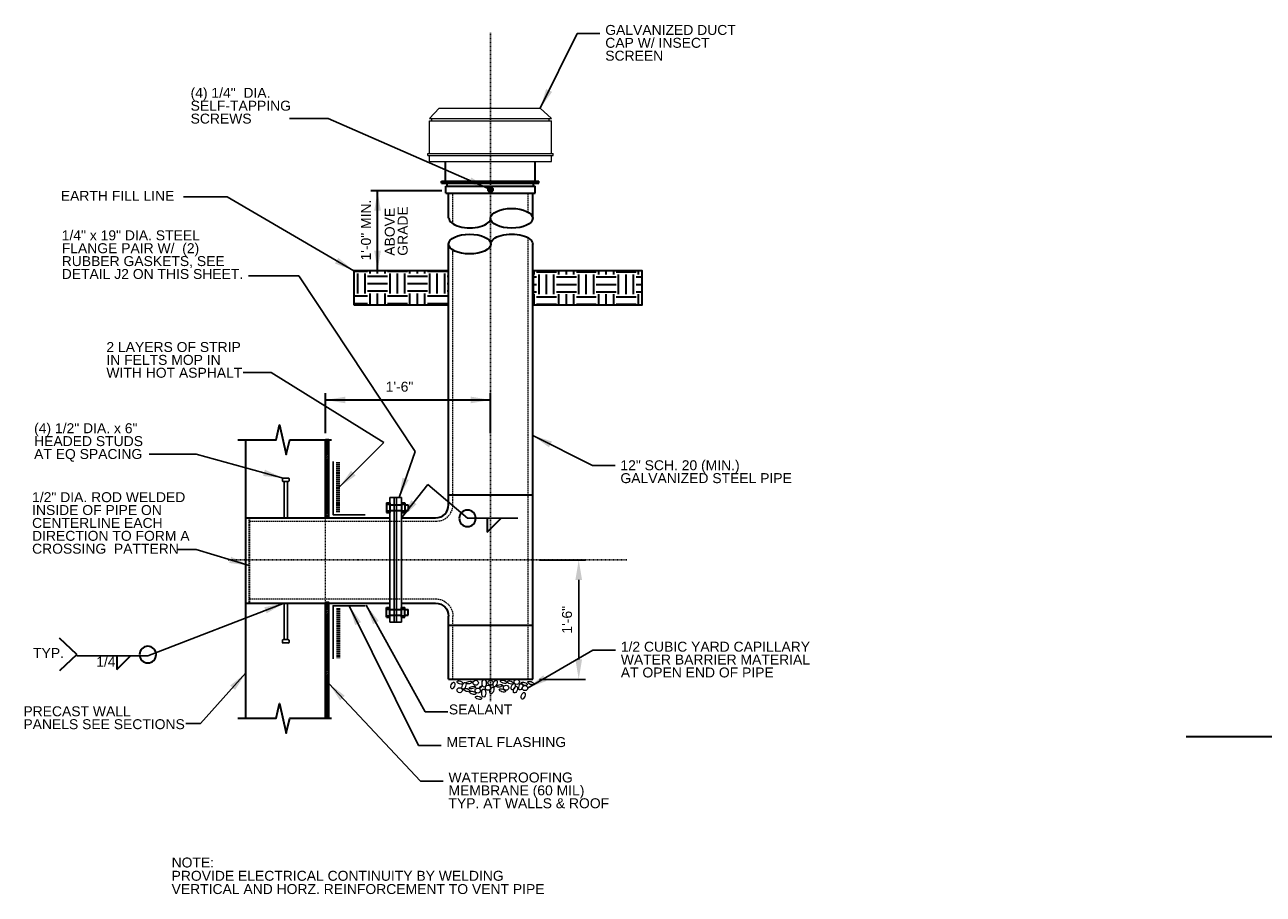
# Model space of a CAD drawing. Header units: inches. Extents: x -829 to 2226, y 10 to 4755.
# Tile 37 of 54: x 699 to 886, y 862 to 993. Entities that reach past the tile are written whole.
import ezdxf
from ezdxf.enums import TextEntityAlignment as Align

# ---------------------------------------------------------------- set-up
doc = ezdxf.new("R2010")
doc.units = ezdxf.units.IN
doc.header["$LTSCALE"] = 0.5
doc.header["$MEASUREMENT"] = 0
for name, pattern in [('014200-908 MS3 Long Dash', [0.220472, 0.165354, -0.055118]), ('DGN Style 2', [0.444281, 0.266568, -0.177712]), ('DGN Style 3', [0.621993, 0.444281, -0.177712])]:
    doc.linetypes.add(name, pattern=pattern)
for name, color, linetype, lineweight in [('G-ANN-TTLB', 7, 'Continuous', 0), ('G-ANNO-DIM', 7, 'Continuous', 0), ('G-ANNO-DIMS', 7, 'Continuous', 35), ('G-ANNO-TEXT', 7, 'Continuous', 35), ('Level 1', 7, 'Continuous', 0), ('S-BRAC-DIA~', 7, 'Continuous', 30), ('S-FSTN-MISC', 7, 'Continuous', 25), ('S-GRLN-SURF-E', 7, '014200-908 MS3 Long Dash', 25), ('S-STIF-TRAN', 7, 'Continuous', 30), ('S-WALL-LOAD', 7, 'Continuous', 35)]:
    doc.layers.add(name, color=color, linetype=linetype, lineweight=lineweight)
doc.styles.add('AEC_3 4_1 0 Scale', font='arial.ttf', dxfattribs={"height": 1.5})
doc.dimstyles.new("3 4 1'-0", dxfattribs={"dimtxt": 1.5, "dimasz": 3, "dimexe": 1, "dimexo": 1, "dimgap": 1, "dimtad": 1, "dimdec": 4, "dimzin": 15, "dimdsep": 46, "dimlunit": 4, "dimtxsty": 'AEC_3 4_1 0 Scale', "dimcen": 0.09, "dimadec": 4, "dimazin": 3, "dimtfac": 1, "dimtdec": 4, "dimtofl": 0, "dimtmove": 0, "dimatfit": 3, "dimfxl": 1, "dimfrac": 2, "dimtolj": 1, "dimtzin": 15, "dimarcsym": 0})

# ---------------------------------------------------------------- blocks, each defined once
blk = doc.blocks.new('*D306')
at = {"layer": 'Defpoints', "color": 0, "transparency": 16777216}
for p in [(775.44, 912.21), (775.44, 894.23), (782.37, 894.23)]:
    blk.add_point(p, dxfattribs=at)
at = {"layer": 'G-ANNO-DIMS', "color": 0, "lineweight": -2, "transparency": 16777216}
for p, q in [((776.44, 912.21), (783.37, 912.21)), ((782.37, 909.21), (782.37, 897.23)), ((776.44, 894.23), (783.37, 894.23))]:
    blk.add_line(p, q, dxfattribs=at)
at = {"layer": 'G-ANNO-DIMS', "color": 0, "transparency": 16777216}
for points in [[(781.87, 909.21), (782.87, 909.21), (782.37, 912.21)], [(781.87, 897.23), (782.87, 897.23), (782.37, 894.23)]]:
    blk.add_solid(points, dxfattribs=at)
at = {"layer": 'G-ANNO-DIMS', "color": 0, "transparency": 16777216, "insert": (780.61, 903.21), "char_height": 1.5, "attachment_point": 5, "rotation": 90, "style": 'AEC_3 4_1 0 Scale'}
blk.add_mtext('\\A1;1\'-6"', dxfattribs=at)
blk = doc.blocks.new('*U304')
at = {"layer": 'S-FSTN-MISC'}
for p, q in [((-0.25, 3), (-0.25, -2.5)), ((-0.5, -2.63), (-0.5, -2.88)), ((-0.38, -2.5), (0.37, -2.5)), ((-0.38, -3), (0.37, -3)), ((0.5, -2.63), (0.5, -2.88))]:
    blk.add_line(p, q, dxfattribs=at)
at = {"layer": 'S-FSTN-MISC', "extrusion": (0, 0, -1), "flags": 128}
blk.add_lwpolyline([(0.25, 3), (-0.25, 3), (-0.25, -2.5)], dxfattribs=at)
at = {"layer": 'S-FSTN-MISC', "extrusion": (0, 0, -1)}
for centre, start, end in [((0.37, -2.63), 0, 90), ((0.37, -2.88), 270, 0), ((-0.38, -2.63), 90, 180), ((-0.38, -2.88), 180, 270)]:
    blk.add_arc(centre, 0.125, start, end, dxfattribs=at)
blk = doc.blocks.new('all_around')
at = {"layer": 'G-ANNO-TEXT'}
blk.add_circle((0, 0), 0.0625, dxfattribs=at)

msp = doc.modelspace()

# ---------------------------------------------------------------- hatches: boundary and pattern name
at = {"layer": 'G-ANNO-TEXT'}
h = msp.add_hatch(dxfattribs=at)
h.set_pattern_fill('HATCH', color=5, style=0, pattern_type=2)
h.set_pattern_definition([(45, (769.974963, 968.014614), (-0.0441942, 0.0441942), [])])
edge = h.paths.add_edge_path()
edge.add_arc((769.07567, 968.01854), 0.3708, 0, 360)
h = msp.add_hatch(dxfattribs=at)
h.set_pattern_fill('EARTH', color=5, style=0, pattern_type=2)
h.set_pattern_definition([(90, (759.171, 949.37), (-6, -6), [3, -3]), (90, (762.171, 946.37), (-6, -6), [3, -3]), (90, (758.046, 949.37), (-6, -6), [3, -3]), (90, (761.046, 946.37), (-6, -6), [3, -3]), (90, (756.921, 949.37), (-6, -6), [3, -3]), (90, (759.921, 946.37), (-6, -6), [3, -3]), (0, (759.546, 951.995), (-6, -6), [3, -3]), (0, (756.546, 948.995), (-6, -6), [3, -3]), (0, (759.546, 950.87), (-6, -6), [3, -3]), (0, (756.546, 947.87), (-6, -6), [3, -3]), (0, (759.546, 949.745), (-6, -6), [3, -3]), (0, (756.546, 946.745), (-6, -6), [3, -3])])
h.paths.add_polyline_path([(748.46859, 950.66003), (762.75377, 950.66003), (762.75377, 955.80071), (748.46859, 955.80071)])
h = msp.add_hatch(dxfattribs=at)
h.set_pattern_fill('EARTH', color=5, style=0, pattern_type=2)
h.set_pattern_definition([(90, (787.636, 949.2407), (-6, -6), [3, -3]), (90, (790.636, 946.2407), (-6, -6), [3, -3]), (90, (786.511, 949.2407), (-6, -6), [3, -3]), (90, (789.511, 946.2407), (-6, -6), [3, -3]), (90, (785.386, 949.2407), (-6, -6), [3, -3]), (90, (788.386, 946.2407), (-6, -6), [3, -3]), (0, (788.011, 951.8657), (-6, -6), [3, -3]), (0, (785.011, 948.8657), (-6, -6), [3, -3]), (0, (788.011, 950.7407), (-6, -6), [3, -3]), (0, (785.011, 947.7407), (-6, -6), [3, -3]), (0, (788.011, 949.6157), (-6, -6), [3, -3]), (0, (785.011, 946.6157), (-6, -6), [3, -3])])
h.paths.add_polyline_path([(775.50377, 950.66003), (791.94228, 950.66003), (791.94228, 955.80071), (775.50377, 955.80071)])
h = msp.add_hatch(dxfattribs=at)
h.set_pattern_fill('HATCH', color=5, style=0, pattern_type=2)
h.set_pattern_definition([(45, (746.9067, 926.29978), (-0.176777, 0.176777), [])])
h.paths.add_polyline_path([(744.19937, 930.32758), (744.19937, 919.18018), (744.19937, 918.68018), (744.19937, 918.55518), (744.69937, 918.55518), (744.69937, 930.32758)])
h = msp.add_hatch(dxfattribs=at)
h.set_pattern_fill('HATCH', color=5, style=0, pattern_type=2)
h.set_pattern_definition([(45, (746.64227, 893.53935), (-0.1767767, 0.1767767), [])])
h.paths.add_polyline_path([(744.69937, 888.35946), (744.69937, 905.80518), (744.19937, 905.80518), (744.19937, 905.68018), (744.19937, 905.18018), (744.19937, 888.35946)])

# ---------------------------------------------------------------- linework, layer by layer
at = {"layer": 'G-ANNO-DIMS'}
for p, q in [((761.75377, 967.82351, -5.27953), (751.04619, 967.82351, -5.27953)), ((752.04619, 955.80071, -5.27953), (752.04619, 967.82351, -5.27953)), ((761.75377, 955.80071, -5.27953), (751.04619, 955.80071, -5.27953)), ((744.19937, 931.32758, -5.27953), (744.19937, 937.32605, -5.27953)), ((769.09517, 931.32758, -5.27953), (769.09517, 937.32605, -5.27953)), ((744.19937, 936.32605, -5.27953), (769.09517, 936.32605, -5.27953))]:
    msp.add_line(p, q, dxfattribs=at)
at = {"layer": 'G-ANNO-DIMS', "extrusion": (0, 0, -1)}
for points in [[(-751.54619, 964.82351, 5.27953), (-752.04619, 967.82351, 5.27953), (-752.54619, 964.82351, 5.27953)], [(-766.09517, 936.82605, 5.27953), (-769.09517, 936.32605, 5.27953), (-766.09517, 935.82605, 5.27953)]]:
    msp.add_solid(points, dxfattribs=at)
at = {"layer": 'G-ANNO-DIMS'}
for points in [[(752.54619, 958.80071, -5.27953), (752.04619, 955.80071, -5.27953), (751.54619, 958.80071, -5.27953)], [(747.19937, 935.82605, -5.27953), (744.19937, 936.32605, -5.27953), (747.19937, 936.82605, -5.27953)]]:
    msp.add_solid(points, dxfattribs=at)
at = {"layer": 'G-ANNO-TEXT', "color": 7, "linetype": 'Continuous', "lineweight": 13}
for p, q in [((759.89117, 978.74778, -5.27953), (761.34977, 980.26878, -5.27953)), ((761.34977, 980.26878, -5.27953), (776.57537, 980.26878, -5.27953)), ((778.26017, 978.74778, -5.27953), (776.57537, 980.26878, -5.27953)), ((759.89117, 978.74778, -5.27953), (778.26017, 978.74778, -5.27953)), ((759.89117, 978.38898, -5.27953), (778.26017, 978.38898, -5.27953)), ((759.89117, 973.45938, -5.27953), (759.89117, 978.38898, -5.27953)), ((760.24217, 978.38898, -5.27953), (760.24217, 978.74778, -5.27953)), ((777.91697, 978.38898, -5.27953), (777.91697, 978.74778, -5.27953)), ((778.26017, 973.45938, -5.27953), (778.26017, 978.38898, -5.27953)), ((759.62597, 973.45938, -5.27953), (778.54097, 973.45938, -5.27953)), ((759.62597, 973.13958, -5.27953), (759.62597, 973.45938, -5.27953)), ((759.62597, 973.13958, -5.27953), (778.54097, 973.13958, -5.27953)), ((759.89117, 972.27378, -5.27953), (759.89117, 973.13958, -5.27953)), ((778.26017, 972.27378, -5.27953), (778.26017, 973.13958, -5.27953)), ((778.54097, 973.13958, -5.27953), (778.54097, 973.45938, -5.27953)), ((759.89117, 972.27378, -5.27953), (778.26017, 972.27378, -5.27953))]:
    msp.add_line(p, q, dxfattribs=at)
at = {"layer": 'G-ANNO-TEXT', "color": 7, "linetype": 'DGN Style 3', "lineweight": 0}
for p, q in [((774.73457, 894.21068, -5.27953), (774.73457, 960.71418, -5.27953)), ((763.40117, 920.50518, -5.27953), (763.40117, 958.91981, -5.27953)), ((732.69937, 918.07938, -5.27953), (760.97537, 918.07938, -5.27953)), ((732.69937, 906.35598, -5.27953), (760.80377, 906.35598, -5.27953)), ((763.40117, 894.21068, -5.27953), (763.40117, 903.69618, -5.27953))]:
    msp.add_line(p, q, dxfattribs=at)
at = {"layer": 'G-ANNO-TEXT', "linetype": 'DGN Style 3'}
for p, q in [((745.93416, 919.41094, -5.27953), (745.93416, 926.94535, -5.27953)), ((746.27037, 919.41094, -5.27953), (746.27037, 926.94535, -5.27953)), ((732.69937, 918.55518, -5.27953), (732.69937, 905.70858, -5.27953)), ((745.93416, 904.94942, -5.27953), (745.93416, 897.415, -5.27953)), ((746.27037, 904.94942, -5.27953), (746.27037, 897.415, -5.27953))]:
    msp.add_line(p, q, dxfattribs=at)
at = {"layer": 'G-ANNO-TEXT', "color": 7, "linetype": 'DGN Style 2', "lineweight": 0}
msp.add_line((744.19937, 905.81798, -5.27953), (744.19937, 918.68018, -5.27953), dxfattribs=at)
at = {"layer": 'G-ANNO-TEXT'}
for p, q in [((768.55259, 916.42603, -5.27953), (770.66006, 918.49468, -5.27953)), ((768.55259, 918.49095, -5.27953), (768.55259, 916.42603, -5.27953)), ((744.69937, 888.35946, -5.27953), (744.69937, 905.80518, -5.27953)), ((706.72017, 897.95812, -5.27953), (704.07904, 900.42726, -5.27953)), ((706.72017, 897.95812, -5.27953), (704.07904, 895.48898, -5.27953)), ((712.73275, 895.7294, -5.27953), (714.84023, 897.79805, -5.27953)), ((712.73275, 897.79432, -5.27953), (712.73275, 895.7294, -5.27953)), ((873.94473, 885.61338), (942.67219, 885.61338))]:
    msp.add_line(p, q, dxfattribs=at)
at = {"layer": 'G-ANNO-TEXT', "elevation": -5.27953, "flags": 128}
for points in [[(730.95935, 930.32716), (736.36071, 930.32716), (736.77217, 930.32716), (737.27859, 932.55538), (738.29141, 928.09894), (738.79783, 930.32716), (745.09634, 930.32716)], [(730.95935, 888.35904), (736.36071, 888.35904), (736.77217, 888.35904), (737.27859, 890.58726), (738.29141, 886.13082), (738.79783, 888.35904), (745.09634, 888.35904)]]:
    msp.add_lwpolyline(points, dxfattribs=at)
for points in [[(744.19937, 930.32758), (744.19937, 919.18018), (744.19937, 918.68018), (744.19937, 918.55518), (744.69937, 918.55518), (744.69937, 930.32758), (744.19937, 930.32758)], [(744.69937, 888.35946), (744.69937, 905.80518), (744.19937, 905.80518), (744.19937, 905.68018), (744.19937, 905.18018), (744.19937, 888.35946), (744.69937, 888.35946)]]:
    msp.add_lwpolyline(points, close=True, dxfattribs=at)
at = {"layer": 'G-ANNO-TEXT'}
msp.add_circle((769.07567, 968.01854, -5.27953), 0.3708, dxfattribs=at)
at = {"layer": 'G-ANNO-TEXT', "color": 7, "linetype": 'DGN Style 3', "lineweight": 0}
msp.add_arc((760.97537, 920.50518, -5.27953), 2.42581, 270, 0, dxfattribs=at)
at = {"layer": 'G-ANNO-TEXT', "color": 7, "linetype": 'DGN Style 3', "lineweight": 0, "extrusion": (0, 0, -1)}
msp.add_arc((-760.80377, 903.75858, 5.27953), 2.59741, 90, 180, dxfattribs=at)
at = {"layer": 'G-ANNO-TEXT'}
msp.add_ellipse((765.95957, 963.76398, -5.27953), major_axis=(-3.159, 0), ratio=0.477945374, start_param=0, end_param=3.141592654, dxfattribs=at)
for centre in [(772.25417, 963.69378, -5.27953), (765.93617, 959.81718, -5.27953)]:
    msp.add_ellipse(centre, major_axis=(3.1824, 0), ratio=0.466427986, dxfattribs=at)
at = {"layer": 'G-ANNO-TEXT', "extrusion": (0, 0, -1)}
msp.add_ellipse((772.27757, 959.81718, -5.27953), major_axis=(-3.159, 0), ratio=0.477945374, start_param=0, end_param=3.141592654, dxfattribs=at)
at = {"layer": 'G-ANNO-TEXT', "color": 7, "linetype": 'Continuous', "lineweight": 13}
for centre, major_axis, ratio in [((763.40897, 893.30198, -5.27953), (0.17763, 0.49428), 0.504973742), ((764.48927, 893.73878, -5.27953), (0.4641, -0.1521), 0.44077474), ((764.42687, 892.59608, -5.27953), (0.4017, 0), 0.935617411), ((765.07817, 893.24738, -5.27953), (0.17763, 0.49428), 0.504973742), ((765.47987, 892.62338, -5.27953), (0.4641, -0.1521), 0.44077474), ((765.85817, 893.74268, -5.27953), (0.468, 0.0936), 0.361961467), ((766.34957, 893.00168, -5.27953), (0.468, 0.0936), 0.361961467), ((766.40807, 892.19438, -5.27953), (0.4641, -0.1521), 0.44077474), ((766.84487, 893.71148, -5.27953), (0.4017, 0), 0.935617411), ((767.14907, 892.53368, -5.27953), (0.4017, 0), 0.935617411), ((767.62097, 893.09528, -5.27953), (0.1872, 0.1872), 0.333333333), ((768.05387, 892.16708, -5.27953), (0, 0.6076), 0.507079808), ((768.11627, 893.64908, -5.27953), (0, 0.6076), 0.507079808), ((768.70127, 892.97048, -5.27953), (0.4017, 0), 0.935617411), ((769.06787, 893.71148, -5.27953), (0.4017, 0), 0.935617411), ((769.29017, 892.56098, -5.27953), (0.17763, 0.49428), 0.504973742), ((769.78937, 893.61398, -5.27953), (0.17763, 0.49428), 0.504973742), ((770.43677, 893.24348, -5.27953), (0.468, 0.0936), 0.361961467), ((770.86187, 892.56098, -5.27953), (0.4641, -0.1521), 0.44077474), ((771.04907, 893.86358, -5.27953), (0.4641, -0.1521), 0.44077474), ((771.42347, 892.97048, -5.27953), (0.4017, 0), 0.935617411), ((772.10207, 893.73878, -5.27953), (0.4641, -0.1521), 0.44077474), ((772.51157, 893.12258, -5.27953), (0.17763, 0.49428), 0.504973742), ((772.82357, 892.68578, -5.27953), (0.17763, 0.49428), 0.504973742), ((773.03027, 893.83628, -5.27953), (0.4017, 0), 0.935617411), ((773.62697, 893.12258, -5.27953), (0.17763, 0.49428), 0.504973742), ((774.14567, 893.55158, -5.27953), (0.4641, -0.1521), 0.44077474), ((774.27047, 892.90808, -5.27953), (0.4017, 0), 0.935617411), ((775.13627, 893.67638, -5.27953), (0.4641, -0.1521), 0.44077474), ((767.27387, 891.44558, -5.27953), (0.4641, -0.1521), 0.44077474), ((774.00137, 891.75758, -5.27953), (0.17763, 0.49428), 0.504973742)]:
    msp.add_ellipse(centre, major_axis=major_axis, ratio=ratio, dxfattribs=at)
at = {"layer": 'G-ANNO-TEXT', "color": 7, "linetype": 'DGN Style 2', "lineweight": 0}
msp.add_point((732.19937, 906.35598, -5.27953), dxfattribs=at)
at = {"layer": 'G-ANNO-TEXT'}
for points in [[(748.46859, 950.66003, -5.27953), (762.75377, 950.66003, -5.27953), (762.75377, 955.80071, -5.27953), (748.46859, 955.80071, -5.27953)], [(775.50377, 950.66003, -5.27953), (791.94228, 950.66003, -5.27953), (791.94228, 955.80071, -5.27953), (775.50377, 955.80071, -5.27953)]]:
    msp.add_3dface(points, dxfattribs=at)
at = {"layer": 'S-BRAC-DIA~'}
for p, q in [((762.27017, 969.28638, -5.27953), (762.27017, 972.27378, -5.27953)), ((775.82657, 969.28638, -5.27953), (775.82657, 972.27378, -5.27953)), ((761.66957, 969.28638, -5.27953), (776.34137, 969.28638, -5.27953)), ((761.66957, 968.98218, -5.27953), (761.66957, 969.28638, -5.27953)), ((776.34137, 968.98218, -5.27953), (776.34137, 969.28638, -5.27953)), ((761.66957, 968.98218, -5.27953), (776.34137, 968.98218, -5.27953)), ((762.34817, 968.55318, -5.27953), (775.80317, 968.55318, -5.27953)), ((762.34817, 967.50798, -5.27953), (762.34817, 968.55318, -5.27953)), ((762.34817, 967.50798, -5.27953), (775.80317, 967.50798, -5.27953)), ((762.54317, 968.55318, -5.27953), (762.54317, 968.98218, -5.27953)), ((762.75377, 963.71718, -5.27953), (762.75377, 967.50798, -5.27953)), ((775.43657, 963.71718, -5.27953), (775.43657, 967.50798, -5.27953)), ((775.55357, 968.55318, -5.27953), (775.55357, 968.98218, -5.27953)), ((775.80317, 967.50798, -5.27953), (775.80317, 968.55318, -5.27953)), ((762.75377, 920.50518, -5.27953), (762.75377, 959.81718, -5.27953)), ((775.43657, 894.23408, -5.27953), (775.43657, 959.81718, -5.27953)), ((762.75377, 922.04178, -5.27953), (775.43657, 922.04178, -5.27953)), ((732.19937, 918.55518, -5.27953), (744.19937, 918.55518, -5.27953)), ((744.19937, 918.55518, -5.27953), (753.90157, 918.55518, -5.27953)), ((755.67837, 918.55518, -5.27953), (760.80377, 918.55518, -5.27953)), ((732.19937, 905.70858, -5.27953), (744.19937, 905.70858, -5.27953)), ((744.19937, 905.70858, -5.27953), (753.90157, 905.70858, -5.27953)), ((755.67837, 905.70858, -5.27953), (760.80377, 905.70858, -5.27953)), ((762.75377, 894.23408, -5.27953), (762.75377, 903.75858, -5.27953)), ((762.75377, 902.40138, -5.27953), (775.43657, 902.40138, -5.27953)), ((762.75377, 894.23408, -5.27953), (775.43657, 894.23408, -5.27953))]:
    msp.add_line(p, q, dxfattribs=at)
at = {"layer": 'S-BRAC-DIA~', "color": 7, "linetype": 'DGN Style 3', "lineweight": 0}
for p, q in [((763.40117, 962.85138, -5.27953), (763.40117, 967.39878, -5.27953)), ((774.73457, 964.62375, -5.27953), (774.73457, 967.39878, -5.27953))]:
    msp.add_line(p, q, dxfattribs=at)
at = {"layer": 'S-BRAC-DIA~'}
msp.add_arc((760.80377, 920.50518, -5.27953), 1.95, 270, 0, dxfattribs=at)
at = {"layer": 'S-BRAC-DIA~', "extrusion": (0, 0, -1)}
msp.add_arc((-760.80377, 903.75858, 5.27953), 1.95, 90, 180, dxfattribs=at)
at = {"layer": 'S-FSTN-MISC'}
for p, q in [((753.90157, 902.82258, -5.27953), (753.90157, 921.60498, -5.27953)), ((753.90157, 921.60498, -5.27953), (755.67837, 921.60498, -5.27953)), ((753.90157, 921.44118, -5.27953), (753.90157, 919.83438, -5.27953)), ((754.54817, 902.82258, -5.27953), (754.54817, 921.60498, -5.27953)), ((754.92257, 902.82258, -5.27953), (754.92257, 921.60498, -5.27953)), ((755.67837, 902.82258, -5.27953), (755.67837, 921.60498, -5.27953)), ((753.90157, 902.82258, -5.27953), (755.67837, 902.82258, -5.27953))]:
    msp.add_line(p, q, dxfattribs=at)
at = {"layer": 'S-FSTN-MISC', "elevation": -5.27953, "flags": 128}
for points in [[(745.35282, 927.03926), (745.35282, 919.03926), (750.17927, 919.03926)], [(745.35282, 897.3211), (745.35282, 905.3211), (750.20254, 905.3211)]]:
    msp.add_lwpolyline(points, dxfattribs=at)
at = {"layer": 'S-GRLN-SURF-E'}
for p, q in [((769.09517, 890.92513, -5.27953), (769.09517, 991.63116, -5.27953)), ((729.54808, 912.21378, -5.27953), (789.63216, 912.21378, -5.27953))]:
    msp.add_line(p, q, dxfattribs=at)
at = {"layer": 'S-STIF-TRAN'}
for p, q in [((753.40157, 920.82373, -5.27953), (753.40157, 919.38623, -5.27953)), ((753.40157, 920.82373, -5.27953), (753.90157, 920.82373, -5.27953)), ((753.40157, 920.60342, -5.27953), (753.90157, 920.60342, -5.27953)), ((753.90157, 920.82373, -5.27953), (753.90157, 919.38623, -5.27953)), ((753.90157, 920.54248, -5.27953), (755.67837, 920.54248, -5.27953)), ((755.67837, 920.82373, -5.27953), (755.67837, 919.38623, -5.27953)), ((755.67837, 920.82373, -5.27953), (756.17837, 920.82373, -5.27953)), ((755.67837, 920.60342, -5.27953), (756.17837, 920.60342, -5.27953)), ((756.17837, 920.82373, -5.27953), (756.17837, 919.38623, -5.27953)), ((756.17837, 920.54248, -5.27953), (756.65157, 920.54248, -5.27953)), ((756.65157, 920.54248, -5.27953), (756.65157, 919.66748, -5.27953)), ((753.40157, 919.60653, -5.27953), (753.90157, 919.60653, -5.27953)), ((753.40157, 919.38623, -5.27953), (753.90157, 919.38623, -5.27953)), ((753.90157, 919.66748, -5.27953), (755.67837, 919.66748, -5.27953)), ((755.67837, 919.60653, -5.27953), (756.17837, 919.60653, -5.27953)), ((755.67837, 919.38623, -5.27953), (756.17837, 919.38623, -5.27953)), ((756.17837, 919.66748, -5.27953), (756.65157, 919.66748, -5.27953)), ((753.40157, 903.60383, -5.27953), (753.40157, 905.04133, -5.27953)), ((753.40157, 905.04133, -5.27953), (753.90157, 905.04133, -5.27953)), ((753.40157, 904.82102, -5.27953), (753.90157, 904.82102, -5.27953)), ((753.40157, 903.82413, -5.27953), (753.90157, 903.82413, -5.27953)), ((753.90157, 903.60383, -5.27953), (753.90157, 905.04133, -5.27953)), ((753.90157, 904.76008, -5.27953), (755.67837, 904.76008, -5.27953)), ((753.90157, 903.88508, -5.27953), (755.67837, 903.88508, -5.27953)), ((755.67837, 903.60383, -5.27953), (755.67837, 905.04133, -5.27953)), ((755.67837, 905.04133, -5.27953), (756.17837, 905.04133, -5.27953)), ((755.67837, 904.82102, -5.27953), (756.17837, 904.82102, -5.27953)), ((755.67837, 903.82413, -5.27953), (756.17837, 903.82413, -5.27953)), ((756.17837, 903.60383, -5.27953), (756.17837, 905.04133, -5.27953)), ((756.17837, 904.76008, -5.27953), (756.65157, 904.76008, -5.27953)), ((756.17837, 903.88508, -5.27953), (756.65157, 903.88508, -5.27953)), ((756.65157, 903.88508, -5.27953), (756.65157, 904.76008, -5.27953)), ((753.40157, 903.60383, -5.27953), (753.90157, 903.60383, -5.27953)), ((755.67837, 903.60383, -5.27953), (756.17837, 903.60383, -5.27953))]:
    msp.add_line(p, q, dxfattribs=at)
at = {"layer": 'S-WALL-LOAD'}
for p, q in [((732.19937, 905.80518, -5.27953), (732.19937, 930.32758, -5.27953)), ((744.19937, 918.55518, -5.27953), (744.19937, 930.32758, -5.27953)), ((732.19937, 888.35946, -5.27953), (732.19937, 905.80518, -5.27953)), ((744.19937, 888.35946, -5.27953), (744.19937, 905.80518, -5.27953))]:
    msp.add_line(p, q, dxfattribs=at)

# ---------------------------------------------------------------- block references
at = {"layer": 'Level 1', "extrusion": (0, 0, -1), "xscale": 20, "yscale": 20, "zscale": 20}
for p in [(-765.60664, 918.49095, 5.27953), (-717.41741, 897.95812, 5.27953)]:
    msp.add_blockref('all_around', p, dxfattribs=at)
at = {"layer": 'S-FSTN-MISC', "extrusion": (0, 0, -1), "rotation": 180}
msp.add_blockref('*U304', (-738.19937, 921.55516, 1.75982), dxfattribs=at)
at = {"layer": 'S-FSTN-MISC'}
msp.add_blockref('*U304', (738.19937, 902.7086, -1.75982), dxfattribs=at)

# ---------------------------------------------------------------- texts
at = {"layer": 'G-ANN-TTLB', "color": 7, "linetype": 'Continuous', "lineweight": 0, "insert": (720.99763, 867.38271, -8.79919), "char_height": 1.5, "attachment_point": 1, "line_spacing_factor": 0.8, "style": 'AEC_3 4_1 0 Scale'}
msp.add_mtext('\\fArial|b0|i0|c00|p39;NOTE:\\PPROVIDE ELECTRICAL CONTINUITY BY WELDING\\PVERTICAL AND HORZ. REINFORCEMENT TO VENT PIPE', dxfattribs=at)
at = {"layer": 'G-ANNO-DIM', "color": 7, "linetype": 'Continuous', "style": 'AEC_3 4_1 0 Scale'}
msp.add_text('1\'-0" MIN.', height=1.5, rotation=90, dxfattribs=at).set_placement((750.29476, 961.92564, -5.27953), align=Align.MIDDLE_CENTER)
msp.add_text('1\'-6"', height=1.5, dxfattribs=at).set_placement((755.35826, 938.32605, -5.27953), align=Align.MIDDLE_CENTER)
at = {"layer": 'G-ANNO-TEXT', "color": 7, "char_height": 1.5, "style": 'AEC_3 4_1 0 Scale'}
for s, insert, attachment_point, line_spacing_factor in [('GALVANIZED DUCT\\PCAP W/ INSECT\\PSCREEN', (786.37529, 992.82676, -5.27953), 1, 0.776524), ('(4) 1/4"  DIA.\\PSELF-TAPPING \\PSCREWS', (723.86071, 983.35208, -5.27953), 1, 0.776524), ('EARTH FILL LINE', (704.29385, 967.83021, -5.27953), 1, 0.6), ('1/4" x 19" DIA. STEEL\\PFLANGE PAIR W/  (2)\\PRUBBER GASKETS, SEE\\PDETAIL J2 ON THIS SHEET.', (704.43561, 961.88216, -5.27953), 1, 0.776524), ('2 LAYERS OF STRIP\\PIN FELTS MOP IN \\PWITH HOT ASPHALT', (711.16589, 945.05537, -5.27953), 1, 0.776524), ('(4) 1/2" DIA. x 6"\\PHEADED STUDS \\PAT EQ SPACING', (700.27046, 932.81513, -5.27953), 1, 0.776524), ('12" SCH. 20 (MIN.)\\PGALVANIZED STEEL PIPE', (788.65858, 927.23706, -5.27953), 1, 0.776524), ('1/2 CUBIC YARD CAPILLARY\\PWATER BARRIER MATERIAL\\PAT OPEN END OF PIPE', (788.71891, 899.89969, -5.27953), 1, 0.776524), ('TYP.', (704.7723, 898.94519, -5.27953), 3, 0.6), ('1/4', (709.62721, 897.63772, -5.27953), 1, 0.6), ('PRECAST WALL\\PPANELS SEE SECTIONS', (698.65527, 890.16584, -5.27953), 1, 0.776524), ('SEALANT', (762.80051, 890.44405, -5.27953), 1, 0.6), ('METAL FLASHING', (762.43543, 885.52889, -5.27953), 1, 0.6), ('WATERPROOFING\\PMEMBRANE (60 MIL)\\PTYP. AT WALLS & ROOF', (762.74051, 880.19374, -5.27953), 1, 0.776524)]:
    msp.add_mtext(s, dxfattribs=dict(at, insert=insert, attachment_point=attachment_point, line_spacing_factor=line_spacing_factor))
at = {"layer": 'G-ANNO-TEXT', "color": 7, "insert": (753.13858, 958.05455, -5.27953), "char_height": 1.5, "attachment_point": 1, "rotation": 90, "line_spacing_factor": 0.776524, "style": 'AEC_3 4_1 0 Scale'}
msp.add_mtext('ABOVE \\PGRADE', dxfattribs=at)
at = {"layer": 'G-ANNO-TEXT', "color": 7, "insert": (699.96561, 922.42954), "char_height": 1.5, "width": 25.3860238, "attachment_point": 1, "line_spacing_factor": 0.776524, "style": 'AEC_3 4_1 0 Scale'}
msp.add_mtext('1/2" DIA. ROD WELDED  INSIDE OF PIPE ON CENTERLINE EACH DIRECTION TO FORM A CROSSING  PATTERN', dxfattribs=at)

# ---------------------------------------------------------------- dimensions: what is measured, and where the dimension line sits
at = {"layer": 'G-ANNO-DIMS'}
dim = msp.add_linear_dim(base=(782.37368, 894.23408, -5.27953), p1=(775.43657, 912.21378, -5.27953), p2=(775.43657, 894.23408, -5.27953), angle=270, dimstyle="3 4 1'-0", dxfattribs=at)
dim.commit()
dim.dimension.update_dxf_attribs({"geometry": '*D306', "text_midpoint": (782.37368, 903.20562, -5.27953), "dimtype": 160})

# ---------------------------------------------------------------- leaders
at = {"layer": 'G-ANNO-TEXT'}
for points in [[(776.57537, 980.26878, -5.27953), (782.1527, 991.537, -5.27953), (785.56634, 991.537, -5.27953)], [(768.74401, 968.18437, -5.27953), (744.60224, 978.7473, -5.27953), (738.77271, 978.7473, -5.27953)], [(748.46859, 955.80071, -5.27953), (729.36529, 966.91637, -5.27953), (722.81093, 966.91637, -5.27953)], [(755.28325, 921.60498, -5.27953), (757.70011, 928.54012, -5.27953), (740.15723, 955.0495, -5.27953), (732.5852, 955.0495, -5.27953)], [(746.27037, 923.17815, -5.27953), (753.00604, 929.89611, -5.27953), (736.01148, 940.44646, -5.27953), (731.76284, 940.44646, -5.27953)], [(775.43657, 930.98116, -5.27953), (784.43599, 926.42607, -5.27953), (787.84962, 926.42607, -5.27953)], [(737.82437, 924.55518, -5.27953), (724.69356, 928.13565, -5.27953), (717.61766, 928.13565, -5.27953)], [(755.67837, 918.55518, -5.27953), (759.60773, 923.583, -5.27953), (765.60664, 918.49095, -5.27953), (773.17048, 918.49095, -5.27953)], [(732.69937, 911.38399, -5.27953), (724.69356, 913.76923, -5.27953), (721.91873, 913.76923, -5.27953)], [(737.94937, 905.70858, -5.27953), (717.41741, 897.79432, -5.27953), (706.72017, 897.79432, -5.27953)], [(747.77768, 905.3211, -5.27953), (758.21284, 884.23912, -5.27953), (761.62647, 884.23912, -5.27953)], [(750.34087, 905.41149, -5.27953), (759.23646, 889.32024, -5.27953), (762.6501, 889.32024, -5.27953)], [(774.67217, 892.90808, -5.27953), (784.49631, 898.60993, -5.27953), (787.90995, 898.60993, -5.27953)], [(732.19937, 895.19546, -5.27953), (725.34636, 887.57737, -5.27953), (723.15338, 887.57737, -5.27953)], [(744.69937, 893.60159, -5.27953), (758.51791, 878.90397, -5.27953), (761.93155, 878.90397, -5.27953)]]:
    msp.add_leader(points, dimstyle="3 4 1'-0", override={"dimgap": 2}, dxfattribs=at)

doc.saveas('drawing.dxf')
